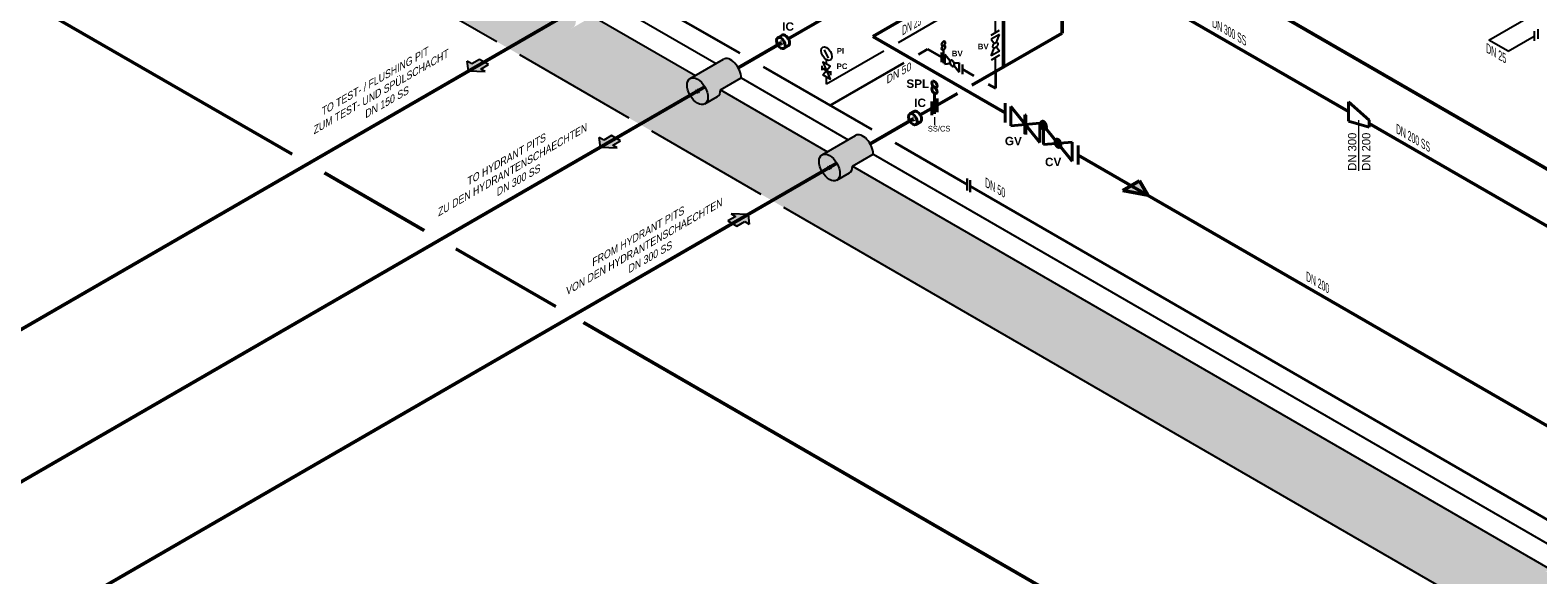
# Model space of a CAD drawing. Header units: millimetres. Extents: x 244 to 2461, y -1517 to 72.
# Tile 4 of 32: x 702 to 1331, y -1155 to -928. Entities that reach past the tile are written whole.
import ezdxf

# ---------------------------------------------------------------- set-up
doc = ezdxf.new("R2010")
doc.units = ezdxf.units.MM
doc.linetypes.add('ACAD_ISO10W100', pattern=[18, 12, -3, 0, -3])
for name, color, linetype, lineweight in [('Achsen', 253, 'ACAD_ISO10W100', 15), ('Armatur-Entleerung', 7, 'Continuous', 30), ('Armaturen-Auslagerung', 7, 'Continuous', 40), ('Armaturen-Einlagerung', 7, 'Continuous', 40), ('Auslagerung', 1, 'Continuous', 50), ('Einlagerung', 5, 'Continuous', 50), ('Entleerung', 74, 'Continuous', 35), ('Pfeile', 1, 'Continuous', 18), ('Stickstoffsystem', 200, 'Continuous', 25), ('Text', 7, 'Continuous', 18), ('Text groß', 7, 'Continuous', 18)]:
    doc.layers.add(name, color=color, linetype=linetype, lineweight=lineweight)
for name, color, linetype in [('ANLAGEN', 7, 'Continuous'), ('DN 025-', 8, 'Continuous'), ('DN 050', 8, 'Continuous'), ('effekte', 7, 'Continuous'), ('Filter', 8, 'Continuous'), ('gebäude', 8, 'Continuous'), ('rohrdurchführung', 7, 'Continuous')]:
    doc.layers.add(name, color=color, linetype=linetype)
doc.styles.add('isotext', font='arial.ttf', dxfattribs={"oblique": 30, "height": 3})

# ---------------------------------------------------------------- blocks, each defined once
blk = doc.blocks.new('FILOU_N2_83_2')
at = {"layer": 'ANLAGEN', "color": 7, "linetype": 'Continuous'}
for p, q in [((0, 0), (6.4952, 12.4102)), ((0, 0), (6.4952, -4.9104)), ((6.4952, 12.4102), (6.4952, 8.0801)), ((6.4952, 8.0801), (12.9904, 11.8301)), ((12.9904, 3.1699), (6.4952, -0.5801)), ((12.9904, 11.8301), (12.9904, 3.1699)), ((6.4952, -0.5801), (6.4952, -4.9103))]:
    blk.add_line(p, q, dxfattribs=at)

msp = doc.modelspace()

# ---------------------------------------------------------------- hatches: boundary and pattern name
at = {"layer": 'Auslagerung'}
for points in [[(886.2502577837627, -941.994306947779), (884.3751831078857, -940.9117315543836), (884.8776478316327, -944.9518357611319), (891.8752220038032, -945.241883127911), (890.0002339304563, -944.1593577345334), (893.2478319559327, -942.2843543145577), (889.4978558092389, -940.1193035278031)], [(941.2902781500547, -973.7717338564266), (939.415203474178, -972.6891584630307), (939.9176681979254, -976.7292626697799), (946.9152423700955, -977.0193100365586), (945.0402542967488, -975.9367846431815), (948.2878523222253, -974.0617812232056), (944.5378761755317, -971.896730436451)], [(1000.080433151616, -1007.714227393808), (1001.955499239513, -1008.796817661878), (1001.453066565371, -1004.756709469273), (994.455494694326, -1004.466606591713), (996.3304741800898, -1005.549146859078), (993.0828612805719, -1007.424124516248), (996.8328202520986, -1009.589205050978)]]:
    msp.add_hatch(color=1, dxfattribs=at).paths.add_polyline_path(points)
at = {"layer": 'effekte', "true_color": 0xc9c8c0}
h = msp.add_hatch(color=9, dxfattribs=at)
edge = h.paths.add_edge_path()
edge.add_line((906.9991178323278, -808.9316157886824), (787.9918579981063, -740.2227422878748))
edge.add_line((787.9918579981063, -740.222742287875), (787.9918579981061, -869.9623724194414))
edge.add_line((787.9918579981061, -869.9623724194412), (1382.826573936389, -1213.390355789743))
edge.add_line((1382.826573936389, -1213.390355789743), (1412.018775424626, -1196.536230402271))
edge.add_line((1412.018775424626, -1196.536230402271), (1401.344040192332, -1190.373169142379))
edge.add_ellipse((1397.01391317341, -1187.873169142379), major_axis=(3.061862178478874, -5.303300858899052), ratio=0.5773502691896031, start_angle=0, end_angle=45.000000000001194, ccw=False)
edge.add_line((1400.075775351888, -1193.176470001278), (1394.239749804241, -1196.54590092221))
edge.add_ellipse((1391.768932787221, -1190.90135998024), major_axis=(3.061862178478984, -5.303300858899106), ratio=0.5773502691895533, start_angle=180.0000000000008, end_angle=360.00000000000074, ccw=False)
edge.add_ellipse((1391.768932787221, -1190.90135998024), major_axis=(3.061862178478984, -5.303300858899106), ratio=0.5773502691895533, start_angle=7.772515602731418e-13, end_angle=180.0000000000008)
edge.add_line((1388.707070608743, -1185.598059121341), (1390.890188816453, -1184.337635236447))
edge.add_line((1390.890188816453, -1184.337635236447), (1346.303971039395, -1158.595770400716))
edge.add_ellipse((1341.973844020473, -1156.095770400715), major_axis=(3.061862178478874, -5.303300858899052), ratio=0.5773502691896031, start_angle=0, end_angle=45.000000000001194, ccw=False)
edge.add_line((1345.035706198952, -1161.399071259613), (1339.199680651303, -1164.768502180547))
edge.add_ellipse((1336.728863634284, -1159.123961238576), major_axis=(3.061862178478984, -5.303300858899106), ratio=0.5773502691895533, start_angle=180.0000000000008, end_angle=360.00000000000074, ccw=False)
edge.add_ellipse((1336.728863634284, -1159.123961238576), major_axis=(3.061862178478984, -5.303300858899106), ratio=0.5773502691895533, start_angle=7.772515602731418e-13, end_angle=180.0000000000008)
edge.add_line((1333.667001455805, -1153.820660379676), (1335.850119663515, -1152.560236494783))
edge.add_line((1335.850119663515, -1152.560236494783), (1044.980056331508, -984.6263271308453))
edge.add_ellipse((1040.649929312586, -982.1263271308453), major_axis=(3.061862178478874, -5.303300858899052), ratio=0.577350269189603, start_angle=0, end_angle=45.000000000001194, ccw=False)
edge.add_line((1043.711791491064, -987.4296279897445), (1037.875765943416, -990.799058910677))
edge.add_ellipse((1035.404948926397, -985.154517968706), major_axis=(3.061862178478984, -5.303300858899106), ratio=0.5773502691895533, start_angle=180.0000000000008, end_angle=360.0000000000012, ccw=False)
edge.add_ellipse((1035.404948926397, -985.154517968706), major_axis=(3.061862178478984, -5.303300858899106), ratio=0.5773502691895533, start_angle=1.245041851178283e-12, end_angle=180.0000000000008)
edge.add_line((1032.343086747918, -979.8512171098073), (1034.526204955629, -978.5907932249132))
edge.add_line((1034.526204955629, -978.5907932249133), (989.9399871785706, -952.8489283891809))
edge.add_ellipse((985.6098601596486, -950.3489283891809), major_axis=(3.061862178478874, -5.303300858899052), ratio=0.5773502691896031, start_angle=0, end_angle=45.000000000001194, ccw=False)
edge.add_line((988.6717223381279, -955.6522292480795), (982.8356967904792, -959.0216601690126))
edge.add_ellipse((980.3648797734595, -953.3771192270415), major_axis=(3.061862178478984, -5.303300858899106), ratio=0.5773502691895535, start_angle=180.0000000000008, end_angle=360.0000000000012, ccw=False)
edge.add_ellipse((980.3648797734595, -953.3771192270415), major_axis=(3.061862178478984, -5.303300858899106), ratio=0.5773502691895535, start_angle=1.245041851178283e-12, end_angle=180.0000000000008)
edge.add_line((977.3030175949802, -948.0738183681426), (979.4861358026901, -946.8133944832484))
edge.add_line((979.4861358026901, -946.8133944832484), (934.8999180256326, -921.0715296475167))
edge.add_ellipse((930.5697910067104, -918.5715296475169), major_axis=(3.061862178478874, -5.303300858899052), ratio=0.577350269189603, start_angle=0, end_angle=45.000000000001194, ccw=False)
edge.add_line((933.6316531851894, -923.8748305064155), (927.7956276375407, -927.2442614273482))
edge.add_ellipse((925.3248106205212, -921.5997204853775), major_axis=(3.061862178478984, -5.303300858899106), ratio=0.5773502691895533, start_angle=180.0000000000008, end_angle=360.0000000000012, ccw=False)
edge.add_ellipse((925.3248106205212, -921.5997204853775), major_axis=(3.061862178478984, -5.303300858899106), ratio=0.5773502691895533, start_angle=1.245041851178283e-12, end_angle=180.0000000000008)
edge.add_line((922.2629484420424, -916.2964196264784), (924.4460666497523, -915.0359957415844))
edge.add_line((924.4460666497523, -915.0359957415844), (906.9991178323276, -904.9629951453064))
edge.add_line((906.9991178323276, -904.9629951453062), (906.9991178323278, -808.9316157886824))
at = {"layer": 'effekte'}
h = msp.add_hatch(color=253, dxfattribs=at)
h.set_gradient(color1=(156, 156, 156), rotation=29.999999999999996, tint=1, name='CURVED')
edge = h.paths.add_edge_path()
edge.add_ellipse((980.3648251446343, -953.3770876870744), major_axis=(3.061862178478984, -5.303300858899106), ratio=0.5773502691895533, start_angle=1.1937117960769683e-12, end_angle=180.0000000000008, ccw=False)
edge.add_line((983.4266873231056, -958.6803885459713), (988.6716677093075, -955.6521977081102))
edge.add_ellipse((985.6098055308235, -950.3488968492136), major_axis=(3.061862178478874, -5.303300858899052), ratio=0.577350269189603, start_angle=0, end_angle=45.00000000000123)
edge.add_line((989.9399325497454, -952.8488968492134), (998.6001865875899, -947.8488968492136))
edge.add_ellipse((994.2700595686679, -945.3488968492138), major_axis=(3.061862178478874, -5.303300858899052), ratio=0.5773502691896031, start_angle=45.00000000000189, end_angle=180)
edge.add_line((991.2081973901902, -940.0455959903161), (977.302962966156, -948.0737868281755))
h = msp.add_hatch(color=255, dxfattribs=at)
edge = h.paths.add_edge_path()
edge.add_ellipse((980.3648797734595, -953.3771192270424), major_axis=(3.061862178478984, -5.303300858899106), ratio=0.5773502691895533, start_angle=106.1175443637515, end_angle=253.8824556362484)
edge.add_line((976.5733665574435, -953.6031594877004), (982.4563929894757, -950.2065925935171))
edge = h.paths.add_edge_path()
edge.add_ellipse((980.3648797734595, -953.3771192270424), major_axis=(3.061862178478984, -5.303300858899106), ratio=0.5773502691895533, start_angle=89.9999999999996, end_angle=106.1175443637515)
edge.add_line((982.4563929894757, -950.2065925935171), (976.5733665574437, -953.6031594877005))
edge.add_ellipse((980.3648797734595, -953.3771192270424), major_axis=(3.061862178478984, -5.303300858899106), ratio=0.5773502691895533, start_angle=253.8824556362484, end_angle=270.0000000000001)
edge.add_line((977.3030175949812, -955.1448861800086), (983.4267419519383, -951.6093522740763))
edge = h.paths.add_edge_path()
edge.add_ellipse((980.3648797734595, -953.3771192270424), major_axis=(3.061862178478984, -5.303300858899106), ratio=0.5773502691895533, start_angle=73.88245563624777, end_angle=89.9999999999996)
edge.add_line((983.4267419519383, -951.6093522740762), (977.3030175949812, -955.1448861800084))
edge.add_ellipse((980.3648797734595, -953.3771192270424), major_axis=(3.061862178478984, -5.303300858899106), ratio=0.5773502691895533, start_angle=270.0000000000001, end_angle=286.1175443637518)
edge.add_line((978.2733665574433, -956.5476458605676), (984.1563929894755, -953.1510789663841))
edge = h.paths.add_edge_path()
edge.add_ellipse((980.3648797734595, -953.3771192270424), major_axis=(3.061862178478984, -5.303300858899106), ratio=0.5773502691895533, start_angle=286.1175443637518, end_angle=433.8824556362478)
edge.add_line((984.1563929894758, -953.1510789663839), (978.2733665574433, -956.5476458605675))
h = msp.add_hatch(color=253, dxfattribs=at)
h.set_gradient(color1=(156, 156, 156), rotation=29.999999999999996, tint=1, name='CURVED')
edge = h.paths.add_edge_path()
edge.add_ellipse((1035.404921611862, -985.1545337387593), major_axis=(3.061862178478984, -5.303300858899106), ratio=0.5773502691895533, start_angle=1.1937117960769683e-12, end_angle=180.0000000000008, ccw=False)
edge.add_line((1038.466783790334, -990.4578345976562), (1043.711764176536, -987.4296437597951))
edge.add_ellipse((1040.649901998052, -982.1263429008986), major_axis=(3.061862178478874, -5.303300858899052), ratio=0.577350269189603, start_angle=0, end_angle=45.00000000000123)
edge.add_line((1044.980029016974, -984.6263429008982), (1053.640283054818, -979.6263429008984))
edge.add_ellipse((1049.310156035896, -977.1263429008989), major_axis=(3.061862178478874, -5.303300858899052), ratio=0.5773502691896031, start_angle=45.00000000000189, end_angle=180)
edge.add_line((1046.248293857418, -971.8230420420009), (1032.343059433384, -979.8512328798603))
h = msp.add_hatch(color=255, dxfattribs=at)
edge = h.paths.add_edge_path()
edge.add_ellipse((1035.404948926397, -985.1545179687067), major_axis=(3.061862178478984, -5.303300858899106), ratio=0.5773502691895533, start_angle=106.1175443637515, end_angle=253.8824556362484)
edge.add_line((1031.613435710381, -985.3805582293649), (1037.496462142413, -981.9839913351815))
edge = h.paths.add_edge_path()
edge.add_ellipse((1035.404948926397, -985.1545179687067), major_axis=(3.061862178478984, -5.303300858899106), ratio=0.5773502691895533, start_angle=89.9999999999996, end_angle=106.1175443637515)
edge.add_line((1037.496462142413, -981.9839913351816), (1031.613435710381, -985.3805582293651))
edge.add_ellipse((1035.404948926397, -985.1545179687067), major_axis=(3.061862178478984, -5.303300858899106), ratio=0.5773502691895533, start_angle=253.8824556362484, end_angle=270.0000000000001)
edge.add_line((1032.343086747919, -986.9222849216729), (1038.466811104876, -983.3867510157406))
edge = h.paths.add_edge_path()
edge.add_ellipse((1035.404948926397, -985.1545179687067), major_axis=(3.061862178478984, -5.303300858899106), ratio=0.5773502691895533, start_angle=73.88245563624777, end_angle=89.9999999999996)
edge.add_line((1038.466811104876, -983.3867510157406), (1032.343086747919, -986.9222849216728))
edge.add_ellipse((1035.404948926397, -985.1545179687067), major_axis=(3.061862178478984, -5.303300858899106), ratio=0.5773502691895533, start_angle=270.0000000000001, end_angle=286.1175443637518)
edge.add_line((1033.313435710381, -988.325044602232), (1039.196462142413, -984.9284777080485))
edge = h.paths.add_edge_path()
edge.add_ellipse((1035.404948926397, -985.1545179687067), major_axis=(3.061862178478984, -5.303300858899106), ratio=0.5773502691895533, start_angle=286.1175443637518, end_angle=433.8824556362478)
edge.add_line((1039.196462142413, -984.9284777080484), (1033.313435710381, -988.325044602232))
at = {"layer": 'Einlagerung'}
h = msp.add_hatch(color=256, dxfattribs=at)
h.paths.add_polyline_path([(1168.167783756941, -996.7808793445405), (1164.703682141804, -990.7808793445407), (1161.239580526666, -992.7808793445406)])
h.paths.add_polyline_path([(1157.775478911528, -994.7808793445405), (1168.167783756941, -996.7808793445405), (1161.239580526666, -992.7808793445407)])

# ---------------------------------------------------------------- linework, layer by layer
at = {"layer": 'Achsen'}
for p, q in [((1014.280681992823, -932.7958216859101), (1016.012732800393, -933.7958216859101)), ((1015.146707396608, -932.2958216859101), (1015.146707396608, -934.2958216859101)), ((979.4988543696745, -952.8771192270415), (981.2309051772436, -953.8771192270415)), ((980.364879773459, -952.3771192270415), (980.364879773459, -954.3771192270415)), ((1069.320751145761, -964.5732204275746), (1071.05280195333, -965.5732204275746)), ((1070.186776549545, -964.0732204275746), (1070.186776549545, -966.0732204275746)), ((1034.538923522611, -984.6545179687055), (1036.27097433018, -985.6545179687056)), ((1035.404948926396, -984.1545179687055), (1035.404948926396, -986.1545179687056))]:
    msp.add_line(p, q, dxfattribs=at)
at = {"layer": 'Armatur-Entleerung'}
for p, q in [((1082.910789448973, -936.108814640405), (1082.910789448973, -941.6846921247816)), ((1082.151393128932, -937.2448323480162), (1082.151393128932, -941.2448323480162)), ((1085.738145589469, -940.780036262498), (1083.542874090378, -938.049145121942)), ((1083.542874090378, -938.049145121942), (1083.542874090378, -942.049145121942)), ((1083.542874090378, -942.049145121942), (1085.737729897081, -941.8537696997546)), ((1087.347706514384, -941.7099401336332), (1089.542839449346, -941.5132483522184)), ((1089.542839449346, -945.5132483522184), (1087.347845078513, -942.7833964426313)), ((1089.542839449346, -941.5132483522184), (1089.542839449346, -945.5132483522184)), ((1090.807008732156, -942.2421543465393), (1090.807008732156, -946.2421543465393)), ((1092.815410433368, -989.8188487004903), (1092.81541043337, -994.8188487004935)), ((1093.992554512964, -990.4998692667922), (1093.992554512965, -995.4998692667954))]:
    msp.add_line(p, q, dxfattribs=at)
msp.add_lwpolyline([(1086.001763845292, -940.510806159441, -0.1593), (1086.318244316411, -940.4904372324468, -0.1064), (1086.668811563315, -940.6667600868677, -0.0713), (1087.000256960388, -941.0128239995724, -0.0576), (1087.262073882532, -941.4760438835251, -0.0576), (1087.414355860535, -941.9858905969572, -0.0713), (1087.433893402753, -942.4646989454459, -0.1064), (1087.317845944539, -942.8395841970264, -0.1593), (1087.083811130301, -943.0534579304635, -0.1593), (1086.767330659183, -943.0738268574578, -0.1064), (1086.41676341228, -942.8975040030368, -0.0713), (1086.085318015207, -942.5514400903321, -0.0576), (1085.823501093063, -942.0882202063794, -0.0576), (1085.67121911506, -941.5783734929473, -0.0713), (1085.651681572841, -941.0995651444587, -0.1064), (1085.767729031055, -940.7246798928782, -0.1593)], format="xyb", close=True, dxfattribs=at)
at = {"layer": 'Armatur-Entleerung', "extrusion": (0, 0, -1)}
for centre in [(1082.910789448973, -933.5447548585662), (1082.910789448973, -935.2541280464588)]:
    msp.add_ellipse(centre, major_axis=(-0.5233865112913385, -0.9065320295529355), ratio=0.5773502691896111, dxfattribs=at)
at = {"layer": 'Armaturen-Auslagerung'}
for p, q in [((1015.675910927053, -930.0045569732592), (1013.802326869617, -931.0862712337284)), ((1018.210450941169, -934.5126974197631), (1016.413977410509, -935.5498919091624)), ((1079.173326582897, -954.2369032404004), (1079.173326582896, -962.7716333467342)), ((1070.71598007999, -961.7819557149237), (1068.842396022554, -962.8636699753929)), ((1078.090794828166, -963.3966333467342), (1078.090794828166, -957.6230333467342)), ((1080.255858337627, -962.1466333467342), (1080.255858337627, -956.3730333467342)), ((1260.453707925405, -965.422935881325), (1251.793397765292, -957.8662784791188)), ((1251.793397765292, -957.8662784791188), (1251.793397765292, -965.866278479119)), ((1251.793397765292, -958.9795284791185), (1251.793397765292, -964.7530284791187)), ((1073.250520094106, -966.2900961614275), (1071.454046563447, -967.3272906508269)), ((1251.793397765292, -965.866278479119), (1260.453707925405, -968.3096858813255)), ((1260.453707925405, -965.422935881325), (1260.453707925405, -968.3096858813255))]:
    msp.add_line(p, q, dxfattribs=at)
for centre in [(1016.943181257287, -932.2586270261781), (1071.983250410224, -964.0360257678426)]:
    msp.add_ellipse(centre, major_axis=(1.31275905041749, -2.229115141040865), ratio=0.5736040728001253, start_param=6.24822871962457, end_param=9.449833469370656, dxfattribs=at)
for centre, major_axis, ratio in [((1015.146707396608, -933.2958216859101), (1.31275905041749, -2.229115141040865), 0.5736040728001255), ((1079.173326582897, -950.536671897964), (-0.7554430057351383, 1.308465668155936), 0.5773502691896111), ((1079.173326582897, -953.0039384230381), (-0.7554430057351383, 1.308465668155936), 0.5773502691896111), ((1070.186776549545, -965.0732204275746), (1.31275905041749, -2.229115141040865), 0.5736040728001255)]:
    msp.add_ellipse(centre, major_axis=major_axis, ratio=ratio, dxfattribs=at)
at = {"layer": 'Armaturen-Einlagerung'}
for p, q in [((1108.672890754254, -958.4322192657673), (1108.672890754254, -966.4322192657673)), ((1111.072891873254, -967.8180350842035), (1111.072891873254, -959.8178965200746)), ((1111.072891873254, -959.8178965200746), (1123.072822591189, -974.7462415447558)), ((1123.072822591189, -966.7461029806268), (1111.072891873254, -967.8180350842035)), ((1116.8730477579, -971.1667143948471), (1116.8730477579, -963.1667143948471)), ((1116.8730477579, -963.1667143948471), (1117.272943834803, -963.3975622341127)), ((1116.97295249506, -963.2243570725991), (1116.97295249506, -971.2243570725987)), ((1117.072857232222, -963.2819997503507), (1117.072857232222, -971.2821383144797)), ((1117.172900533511, -963.3399195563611), (1117.172900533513, -971.3399195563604)), ((1117.272943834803, -963.3975622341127), (1117.272943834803, -971.3975622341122)), ((1123.072822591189, -974.7462415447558), (1123.072822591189, -966.7461029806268)), ((1123.458823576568, -966.9689731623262), (1125.858892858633, -968.3546144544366)), ((1123.463119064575, -966.8378914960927), (1125.854735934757, -968.2186830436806)), ((1123.463119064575, -967.104627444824), (1125.854735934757, -968.4854189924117)), ((1123.475589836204, -966.7120752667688), (1125.842126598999, -968.0783175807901)), ((1123.475589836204, -967.2451314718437), (1125.842126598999, -968.6113737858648)), ((1123.497067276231, -966.5906930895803), (1125.8207877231, -967.9324095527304)), ((1123.497067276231, -967.3910394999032), (1125.8207877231, -968.7327559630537)), ((1123.527551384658, -966.4751306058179), (1125.790303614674, -967.7815132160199)), ((1123.527551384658, -967.5416587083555), (1125.790303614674, -968.8481798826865)), ((1123.568012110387, -966.3652492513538), (1125.749704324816, -967.6249357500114)), ((1123.568012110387, -967.6985133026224), (1125.749704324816, -968.95819980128)), ((1123.619557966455, -967.861603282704), (1125.698158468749, -969.0617072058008)), ((1123.619696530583, -966.2616032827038), (1125.69801990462, -967.4615686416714)), ((1123.684128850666, -966.1657169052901), (1125.633726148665, -967.2914118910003)), ((1123.684128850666, -968.0320371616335), (1125.633726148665, -969.157732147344)), ((1123.764634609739, -966.078560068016), (1125.553220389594, -967.1112785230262)), ((1123.865232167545, -966.0034583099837), (1125.452484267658, -966.9199214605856)), ((1123.995621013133, -965.9453999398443), (1125.322233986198, -966.7112438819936)), ((1124.179218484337, -965.9182413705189), (1125.092910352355, -966.4457550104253)), ((1124.6588582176, -967.6617938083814), (1136.658788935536, -982.5901388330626)), ((1124.6588582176, -975.6619323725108), (1124.6588582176, -967.6617938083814)), ((1123.764634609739, -968.2121705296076), (1125.553220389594, -969.2448889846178)), ((1123.865093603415, -968.4032504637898), (1125.452761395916, -969.3198521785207)), ((1123.995343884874, -968.6117894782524), (1125.322372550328, -969.3779105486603)), ((1124.178941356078, -968.8510897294), (1125.138913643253, -969.4053462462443)), ((1129.458858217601, -974.4331456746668), (1131.858788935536, -975.8187869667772)), ((1129.463015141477, -974.3020640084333), (1131.85463201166, -975.6828555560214)), ((1129.475624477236, -974.1761092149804), (1131.842022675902, -975.5423515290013)), ((1129.496963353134, -974.0551427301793), (1131.820683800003, -975.3968591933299)), ((1129.52744746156, -973.9393031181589), (1131.790199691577, -975.2456857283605)), ((1129.56790818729, -973.8294217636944), (1131.749738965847, -975.089108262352)), ((1129.619592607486, -973.7259143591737), (1131.698054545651, -974.925741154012)), ((1129.684163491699, -973.6298894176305), (1131.63348366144, -974.7553072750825)), ((1129.764392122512, -973.5428711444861), (1131.553255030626, -974.5757281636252)), ((1129.865128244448, -973.4676308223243), (1131.45251890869, -974.3840939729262)), ((1129.995517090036, -973.4097110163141), (1131.322130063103, -974.1755549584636)), ((1130.17925312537, -973.3824138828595), (1131.138394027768, -973.936254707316)), ((1136.658788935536, -974.5900002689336), (1124.6588582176, -975.6619323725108)), ((1129.463015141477, -974.5687999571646), (1131.85463201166, -975.9495915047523)), ((1129.475624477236, -974.7095811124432), (1131.842022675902, -976.0758234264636)), ((1129.496963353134, -974.8550734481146), (1131.820683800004, -976.1967899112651)), ((1129.52744746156, -975.0059697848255), (1131.790199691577, -976.3123523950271)), ((1129.56790818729, -975.1628243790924), (1131.749738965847, -976.42251087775)), ((1129.619592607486, -975.3259143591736), (1131.698054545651, -976.5258797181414)), ((1129.684163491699, -975.4966253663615), (1131.63348366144, -976.6220432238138)), ((1129.764392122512, -975.6762044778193), (1131.553255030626, -976.7090614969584)), ((1129.864989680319, -975.8675615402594), (1131.452657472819, -976.7841632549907)), ((1129.995239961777, -976.075961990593), (1131.322407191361, -976.8422216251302)), ((1130.178837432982, -976.3152622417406), (1131.092944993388, -976.8430530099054)), ((1136.658788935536, -982.5901388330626), (1136.658788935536, -974.5900002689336)), ((1139.058790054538, -975.9756055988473), (1139.058790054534, -983.9755264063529))]:
    msp.add_line(p, q, dxfattribs=at)
for points in [[(1125.38015379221, -969.3568488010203, -0.1593), (1124.95836458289, -969.3840073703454, -0.1064), (1124.490849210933, -969.1488640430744, -0.0713), (1124.048968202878, -968.6874454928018, -0.0576), (1123.699925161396, -968.0698651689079, -0.0576), (1123.496790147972, -967.3900695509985, -0.0713), (1123.47074009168, -966.7517046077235, -0.1064), (1123.62551622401, -966.2517652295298, -0.1593), (1123.937562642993, -965.9666002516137, -0.1593), (1124.359490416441, -965.9394416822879, -0.1064), (1124.8270057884, -966.1745850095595, -0.0713), (1125.268886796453, -966.6360035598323, -0.0576), (1125.617929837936, -967.2535838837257, -0.0576), (1125.820926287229, -967.933379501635, -0.0713), (1125.84711490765, -968.5717444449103, -0.1064), (1125.692338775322, -969.0716838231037, -0.1593)], [(1131.380188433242, -976.8211598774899, -0.1593), (1130.958260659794, -976.848179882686, -0.1064), (1130.490745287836, -976.6131751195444, -0.0713), (1130.048864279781, -976.1516180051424, -0.0576), (1129.6998212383, -975.5340376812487, -0.0576), (1129.496824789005, -974.8542420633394, -0.0713), (1129.470636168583, -974.2158771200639, -0.1064), (1129.625412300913, -973.7160763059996, -0.1593), (1129.937458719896, -973.4307727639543, -0.1593), (1130.359386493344, -973.403752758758, -0.1064), (1130.826901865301, -973.6387575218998, -0.0713), (1131.268782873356, -974.1003146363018, -0.0576), (1131.617825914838, -974.7178949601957, -0.0576), (1131.820822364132, -975.3976905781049, -0.0713), (1131.847010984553, -976.0360555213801, -0.1064), (1131.692234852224, -976.5358563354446, -0.1593)]]:
    msp.add_lwpolyline(points, format="xyb", close=True, dxfattribs=at)
at = {"layer": 'Auslagerung'}
for p, q in [((1132.44766173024, -869.0985378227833), (1411.857900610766, -1030.413935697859)), ((1251.793397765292, -961.866278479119), (1139.137357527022, -896.8242833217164)), ((1066.855007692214, -903.4420205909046), (1018.228293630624, -931.5166670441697)), ((928.386672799, -919.8319535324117), (614.4983403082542, -1101.055466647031)), ((1132.447661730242, -923.422351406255), (1132.447661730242, -929.1268816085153)), ((1132.447661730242, -929.1268816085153), (1094.717007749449, -950.9106848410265)), ((1015.146707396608, -933.2958216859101), (997.3319763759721, -943.5811614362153)), ((983.4267419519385, -951.6093522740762), (444.0108666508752, -1263.041253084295)), ((1088.717007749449, -954.3747864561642), (1080.255858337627, -959.2598333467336)), ((1077.949989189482, -960.5911275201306), (1073.268362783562, -963.2940657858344)), ((1070.186776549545, -965.0732204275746), (1052.372045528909, -975.3585601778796)), ((1359.371099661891, -1023.976293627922), (1260.453707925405, -966.8663108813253)), ((1038.466838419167, -983.386798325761), (662.6847823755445, -1200.344669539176))]:
    msp.add_line(p, q, dxfattribs=at)
at = {"layer": 'DN 025-', "color": 74}
for p, q in [((1310.36856669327, -932.1154912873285), (1339.534247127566, -915.150875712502)), ((1318.3648893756, -936.7321703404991), (1329.270536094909, -930.4295445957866)), ((1318.3648893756, -936.7321703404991), (1310.36856669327, -932.1154912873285))]:
    msp.add_line(p, q, dxfattribs=at)
at = {"layer": 'DN 025-', "lineweight": -3}
msp.add_line((1329.270536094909, -928.4295445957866), (1329.270536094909, -932.4295445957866), dxfattribs=at)
at = {"layer": 'DN 025-'}
for p, q in [((1035.007439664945, -939.6307146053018), (1033.357019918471, -936.1759239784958)), ((1036.004043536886, -946.681296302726), (1036.004043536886, -944.9664064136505))]:
    msp.add_line(p, q, dxfattribs=at)
for points in [[(1032.354691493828, -944.5743419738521), (1032.354691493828, -942.8594520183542)], [(1032.686839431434, -946.5776959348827), (1035.67189554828, -942.9630524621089), (1032.68683942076, -941.2396294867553), (1035.671895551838, -948.3011188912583), (1032.686839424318, -946.5776959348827)]]:
    msp.add_lwpolyline(points, dxfattribs=at)
msp.add_lwpolyline([(1032.354691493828, -943.7168969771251), (1036.004043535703, -945.8238513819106)], close=True, dxfattribs=at)
msp.add_ellipse((1034.179367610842, -937.7367870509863), major_axis=(1.619276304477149, -2.749593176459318), ratio=0.5736040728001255, dxfattribs=at)
at = {"layer": 'DN 050'}
for p, q in [((1102.836243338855, -930.0116032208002), (1106.300344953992, -928.0116032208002)), ((1106.300344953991, -929.7436548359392), (1102.836243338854, -931.7436548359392)), ((1105.032959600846, -933.0102612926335), (1106.300344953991, -929.7436548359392)), ((1102.836224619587, -938.6718288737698), (1104.102848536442, -935.405982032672)), ((1106.300326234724, -936.6718288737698), (1102.836224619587, -938.6718288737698)), ((1102.836243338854, -931.7436548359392), (1104.102871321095, -933.5467680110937)), ((1105.032419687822, -934.8691338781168), (1106.300326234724, -936.6718288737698)), ((1106.300326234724, -938.4038804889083), (1102.836224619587, -940.4038804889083))]:
    msp.add_line(p, q, dxfattribs=at)
msp.add_lwpolyline([(1105.397928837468, -933.1039463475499, -0.1593), (1105.573809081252, -933.3678420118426, -0.1064), (1105.596392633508, -933.7596035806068, -0.0713), (1105.462415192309, -934.2196756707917, -0.0576), (1105.19216346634, -934.6780257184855, -0.0576), (1104.826764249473, -935.0648291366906, -0.0713), (1104.421872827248, -935.3211533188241, -0.1064), (1104.039188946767, -935.4080958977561, -0.1593), (1103.73695145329, -935.3123526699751, -0.1593), (1103.561071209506, -935.0484570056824, -0.1064), (1103.53848765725, -934.6566954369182, -0.0713), (1103.672465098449, -934.1966233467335, -0.0576), (1103.942716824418, -933.7382732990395, -0.0576), (1104.308116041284, -933.3514698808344, -0.0713), (1104.713007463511, -933.0951456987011, -0.1064), (1105.095691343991, -933.008203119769, -0.1593)], format="xyb", close=True, dxfattribs=at)
at = {"layer": 'Einlagerung'}
for p, q in [((526.561339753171, -815.5625440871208), (811.4037184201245, -979.6356001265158)), ((1107.911376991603, -899.1018485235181), (1053.446423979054, -930.5472038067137)), ((1107.911376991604, -943.2929122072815), (1107.911376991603, -899.1018485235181)), ((1108.672890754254, -962.4322192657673), (1053.446423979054, -930.5472038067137)), ((1349.917010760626, -1101.709511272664), (1139.058790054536, -979.9754930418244)), ((824.8037184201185, -987.3720937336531), (866.4437875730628, -1011.41299886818)), ((1157.775478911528, -994.7808793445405), (1164.703682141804, -990.7808793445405)), ((1161.239580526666, -992.7808793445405), (1168.167783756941, -996.7808793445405)), ((1164.703682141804, -990.7808793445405), (1168.167783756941, -996.7808793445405)), ((1168.167783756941, -996.7808793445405), (1157.775478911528, -994.7808793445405)), ((879.6126643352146, -1019.016053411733), (921.2527334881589, -1043.05695854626)), ((932.8839113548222, -1049.772222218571), (1229.507771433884, -1221.028087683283))]:
    msp.add_line(p, q, dxfattribs=at)
at = {"layer": 'Entleerung', "color": 74}
for p, q in [((952.6579003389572, -911.3990145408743), (998.0332759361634, -937.5961235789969)), ((1072.511289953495, -938.0902076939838), (1076.331407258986, -935.8846619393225)), ((1076.331407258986, -935.8846619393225), (1082.151393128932, -939.2448323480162)), ((1035.700442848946, -959.3429601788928), (1066.511289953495, -941.5543093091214)), ((1007.698364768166, -943.1761850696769), (1053.073740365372, -969.3732941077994)), ((1090.807008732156, -944.2421543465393), (1095.53712505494, -946.9730882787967)), ((1104.568294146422, -945.2230419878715), (1104.568294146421, -952.1872361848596)), ((1101.537125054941, -950.4371898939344), (1104.568294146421, -952.1872361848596)), ((1062.738829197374, -974.9533555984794), (1092.815410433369, -992.3178284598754)), ((1093.992554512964, -992.9974431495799), (1354.399819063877, -1143.341487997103))]:
    msp.add_line(p, q, dxfattribs=at)
at = {"layer": 'Filter'}
msp.add_line((1330.770574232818, -927.5592221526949), (1330.770574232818, -931.5592221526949), dxfattribs=at)
at = {"layer": 'gebäude'}
for p, q in [((787.9918579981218, -869.9623724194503), (896.677589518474, -932.7121087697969)), ((943.5601720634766, -916.0715296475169), (988.1463898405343, -941.8133944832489)), ((934.8999180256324, -921.0715296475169), (979.4861358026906, -946.8133944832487)), ((906.077589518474, -938.1392013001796), (951.7176586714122, -964.4895075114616)), ((998.600241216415, -947.8489283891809), (1043.186458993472, -973.5907932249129)), ((989.9399871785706, -952.8489283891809), (1034.526204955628, -978.5907932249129)), ((961.1176586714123, -969.916600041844), (1006.757782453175, -996.2669377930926)), ((1053.640310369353, -979.6263271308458), (1344.51037370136, -1147.560236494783)), ((1044.980056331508, -984.6263271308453), (1335.850119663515, -1152.560236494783)), ((1016.157782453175, -1001.694030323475), (1308.081642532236, -1170.236349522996))]:
    msp.add_line(p, q, dxfattribs=at)
at = {"layer": 'rohrdurchführung'}
for p, q in [((977.3030175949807, -948.0738183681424), (991.2082520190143, -940.0456275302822)), ((989.9399871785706, -952.8489283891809), (998.6002412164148, -947.8489283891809)), ((983.4267419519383, -958.6804200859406), (988.6717223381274, -955.65222924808)), ((1032.343086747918, -979.8512171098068), (1046.248321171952, -971.8230262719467)), ((1044.980056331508, -984.6263271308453), (1053.640310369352, -979.6263271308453)), ((1038.466811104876, -990.4578188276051), (1043.711791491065, -987.4296279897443))]:
    msp.add_line(p, q, dxfattribs=at)
for centre, start_param, end_param in [((994.2701141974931, -945.3489283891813), 0.7853981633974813, 3.141592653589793), ((985.6098601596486, -950.3489283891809), 0, 0.7853981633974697), ((1049.31018335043, -977.1263271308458), 0.7853981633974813, 3.141592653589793), ((1040.649929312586, -982.1263271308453), 0, 0.7853981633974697)]:
    msp.add_ellipse(centre, major_axis=(3.061862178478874, -5.303300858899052), ratio=0.577350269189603, start_param=start_param, end_param=end_param, dxfattribs=at)
for centre, major_axis in [((980.3648797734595, -953.3771192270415), (3.061862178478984, -5.303300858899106)), ((1035.404948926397, -985.154517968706), (3.061862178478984, -5.303300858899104))]:
    msp.add_ellipse(centre, major_axis=major_axis, ratio=0.5773502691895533, dxfattribs=at)
at = {"layer": 'Stickstoffsystem'}
for p, q in [((1092.102695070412, -916.9699409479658), (1064.016304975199, -933.1856258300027)), ((1104.568294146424, -929.0116032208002), (1104.568294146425, -924.1677663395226)), ((1058.016304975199, -936.6497274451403), (1034.178952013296, -950.412229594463)), ((1034.179367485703, -942.1013410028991), (1034.179367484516, -940.3206396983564)), ((1104.568294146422, -945.2230419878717), (1104.568275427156, -939.4038804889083)), ((1034.178952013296, -950.412229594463), (1034.179367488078, -947.4394074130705))]:
    msp.add_line(p, q, dxfattribs=at)
at = {"layer": 'Text'}
for p, q in [((1079.173326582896, -964.2653064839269), (1079.173326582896, -967.6004640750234)), ((1256.188622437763, -986.5088122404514), (1256.188622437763, -965.4600954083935))]:
    msp.add_line(p, q, dxfattribs=at)

# ---------------------------------------------------------------- block references
at = {"layer": 'Pfeile', "yscale": 0.5, "zscale": 0.5}
for p, xscale, rotation in [((884.8776478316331, -944.9518357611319), -0.4999999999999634, 239.9999879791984), ((939.9176681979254, -976.7292626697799), -0.4999999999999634, 239.9999879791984), ((1001.453066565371, -1004.756709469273), -0.5000000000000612, 59.99953345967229)]:
    msp.add_blockref('FILOU_N2_83_2', p, dxfattribs=dict(at, xscale=xscale, rotation=rotation))

# ---------------------------------------------------------------- texts
at = {"layer": 'Stickstoffsystem', "insert": (1073.733357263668, -925.6562620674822), "char_height": 3.5, "attachment_point": 9, "rotation": 29.99999999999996}
msp.add_mtext('\\W0.7;\\Q30;DN 25 ', dxfattribs=at)
at = {"layer": 'Text'}
for s, insert, char_height, width, attachment_point in [('{\\fArial|b1|i0|c0|p34;IC}', (1015.699116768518, -924.6832934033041), 3.5, 5.46291058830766, 1), ('{\\fArial|b1|i0|c0|p34;PI}', (1038.420846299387, -935.3889849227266), 2.34180516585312, 5.46291058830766, 1), ('{\\fArial|b1|i0|c0|p34;BV}', (1086.411561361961, -936.5252832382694), 2.34180516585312, 5.46291058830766, 1), ('{\\fArial|b1|i0|c0|p34;BV}', (1097.219051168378, -933.5774085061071), 2.34180516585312, 5.46291058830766, 1), ('{\\fArial|b1|i0|c0|p34;PC}', (1038.360224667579, -941.8266206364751), 2.34180516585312, 5.46291058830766, 1), ('{\\fArial|b1|i0|c0|p34;SPL}', (1067.467448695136, -948.5025137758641), 3.5, 5.46291058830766, 1), ('{\\fArial|b1|i0|c0|p34;IC}', (1070.739185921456, -956.4606921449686), 3.5, 5.46291058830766, 1), ('SS/CS  ', (1085.82297727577, -967.8304682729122), 2.34180516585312, 11.73754248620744, 3), ('{\\fArial|b1|i0|c0|p34;GV}', (1108.542051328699, -972.4104603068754), 3.5, 5.46291058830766, 1), ('{\\fArial|b1|i0|c0|p34;CV}', (1125.27969313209, -981.119672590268), 3.5, 5.46291058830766, 1)]:
    msp.add_mtext(s, dxfattribs=dict(at, insert=insert, char_height=char_height, width=width, attachment_point=attachment_point))
at = {"layer": 'Text', "insert": (1251.597004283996, -986.5483396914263), "char_height": 3.5, "width": 19.23349348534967, "attachment_point": 1, "rotation": 90}
msp.add_mtext('DN 300\\PDN 200', dxfattribs=at)
at = {"layer": 'Text groß', "style": 'isotext', "oblique": 30}
msp.add_text('DN 50', height=3, rotation=29.99999999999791, dxfattribs=at).set_placement((1059.254156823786, -950.392990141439))
at = {"layer": 'Text groß', "char_height": 3.5, "attachment_point": 9, "rotation": 330}
for s, insert in [('{\\Q-30;\\W0.7;DN 300 SS}', (1209.172275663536, -934.7329795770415)), ('\\W0.7;\\Q330;{\\fArial|b0|i0|c0|p34;DN 25}', (1317.548921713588, -942.0317793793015)), ('{\\Q-30;\\W0.7;DN 200 SS}', (1285.785289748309, -979.0068103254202)), ('\\W0.7;\\Q330;{\\fArial|b0|i0|c0|p34;DN 50}', (1108.652178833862, -998.0634584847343)), ('\\W0.7;\\Q330;DN 200', (1243.710500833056, -1037.909043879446))]:
    msp.add_mtext(s, dxfattribs=dict(at, insert=insert))
at = {"layer": 'Text groß', "char_height": 3, "attachment_point": 2, "rotation": 29.999999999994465, "style": 'isotext'}
for s, insert, width in [('TO TEST- / FLUSHING PIT {\\L\\P}ZUM TEST- UND SPÜLSCHACHT \\PDN 150 SS', (844.4528868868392, -948.2898533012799), 79.83181423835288), ('TO HYDRANT PITS\\PZU DEN HYDRANTENSCHAECHTEN    \\PDN 300 SS', (899.3015483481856, -980.8094669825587), 80.47134605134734), ('FROM HYDRANT PITS\\PVON DEN HYDRANTENSCHAECHTEN    \\PDN 300 SS', (954.2124028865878, -1012.872447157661), 80.47134605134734)]:
    msp.add_mtext(s, dxfattribs=dict(at, insert=insert, width=width))

doc.saveas('drawing.dxf')
